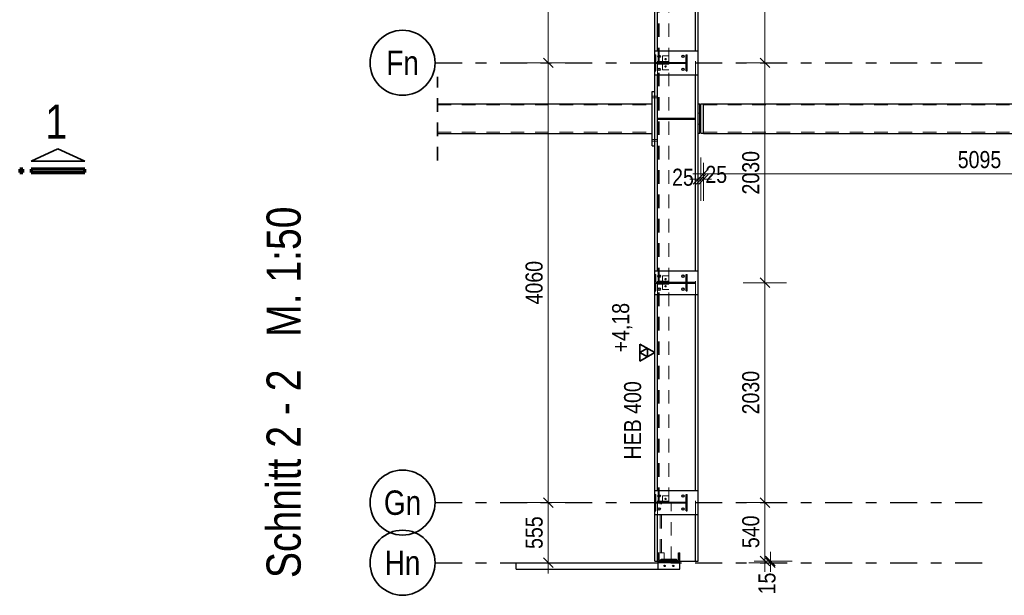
# Model space of a CAD drawing. Header units: millimetres. Extents: x -74 to 79, y 0 to 54.
# Tile 136 of 164: x 16.83 to 25.92, y 18.16 to 23.47. Entities that reach past the tile are written whole.
import ezdxf
from ezdxf.enums import TextEntityAlignment as Align

# ---------------------------------------------------------------- set-up
doc = ezdxf.new("R2010")
doc.units = ezdxf.units.MM
doc.linetypes.add('DASHDOT', pattern=[1, 0.5, -0.25, 0, -0.25])
doc.linetypes.add('HIDDEN', pattern=[0.375, 0.25, -0.125])
for name, color, linetype, lineweight in [('01_Neubau Beschriftung', 7, 'Continuous', 20), ('01_Neubau Türen-Fassade', 7, 'Continuous', 20), ('01_Neubau_Linen', 7, 'Continuous', 20), ('11_Koordinaten zur Einordnung - nicht mit drucken', 7, 'Continuous', 20), ('Achsen', 7, 'Continuous', 20)]:
    doc.layers.add(name, color=color, linetype=linetype, lineweight=lineweight)
doc.styles.add('Arial Narrow', font='ARIALN.TTF')
doc.dimstyles.new('Arch_Strakon_dimstyle', dxfattribs={"dimtxt": 15.75, "dimasz": 1, "dimexe": 1.25, "dimexo": 0.0625, "dimgap": 1, "dimtad": 0, "dimdec": 3, "dimzin": 12, "dimdsep": 46, "dimtxsty": 'Arial Narrow', "dimblk": 'Arrowhead_Tick', "dimsah": 1, "dimcen": 0, "dimse1": 1, "dimse2": 1, "dimclrd": 6, "dimclrt": 2, "dimazin": 0, "dimtfac": 1, "dimtdec": 4, "dimtmove": 0, "dimatfit": 3, "dimldrblk": 'NONE', "dimfxl": 1, "dimtvp": 1, "dimtolj": 1, "dimtzin": 0, "dimlwd": 13, "dimarcsym": 2})

# ---------------------------------------------------------------- blocks, each defined once
blk = doc.blocks.new('Arrowhead_Tick')
at = {"color": 0, "linetype": 'Continuous', "lineweight": -2}
for p, q in [((0, 20), (0, -10)), ((-1, 0), (0, 0)), ((10, 0), (0, 0))]:
    blk.add_line(p, q, dxfattribs=at)
at = {"color": 2, "linetype": 'Continuous', "lineweight": 35}
blk.add_line((4.42, 4.42), (-4.42, -4.42), dxfattribs=at)
blk = doc.blocks.new('*D68')
at = {"layer": '01_Neubau_Linen', "color": 6, "linetype": 'Continuous', "lineweight": 13}
blk.add_line((21.7121, 18.4698), (21.7121, 19.0048), dxfattribs=at)
at = {"layer": 'Defpoints', "color": 0}
for p in [(21.7121, 19.0148), (25.7707, 19.0148), (25.7707, 18.4598)]:
    blk.add_point(p, dxfattribs=at)
at = {"layer": '01_Neubau_Linen', "color": 6, "lineweight": 13, "xscale": 0.01, "yscale": 0.01, "zscale": 0.01}
for p, rotation in [((21.7121, 19.0148), 90), ((21.7121, 18.4598), 270)]:
    blk.add_blockref('Arrowhead_Tick', p, dxfattribs=dict(at, rotation=rotation))
at = {"layer": '01_Neubau_Linen', "color": 2, "lineweight": -2, "insert": (21.582, 18.7373), "char_height": 0.1575, "attachment_point": 5, "rotation": 90, "style": 'Arial Narrow'}
blk.add_mtext('\\A1;555', dxfattribs=at)
blk = doc.blocks.new('_None')
blk = doc.blocks.new('*D69')
at = {"layer": '01_Neubau_Linen', "color": 6, "linetype": 'Continuous', "lineweight": 13}
blk.add_line((21.7121, 19.0248), (21.7121, 23.0648), dxfattribs=at)
at = {"layer": 'Defpoints', "color": 0}
for p in [(20.6666, 23.0748), (21.7121, 23.0748), (25.7707, 19.0148)]:
    blk.add_point(p, dxfattribs=at)
at = {"layer": '01_Neubau_Linen', "color": 6, "lineweight": 13, "xscale": 0.01, "yscale": 0.01, "zscale": 0.01}
for p, rotation in [((21.7121, 23.0748), 90), ((21.7121, 19.0148), 270)]:
    blk.add_blockref('Arrowhead_Tick', p, dxfattribs=dict(at, rotation=rotation))
at = {"layer": '01_Neubau_Linen', "color": 2, "lineweight": -2, "insert": (21.5817, 21.0448), "char_height": 0.1575, "attachment_point": 5, "rotation": 90, "style": 'Arial Narrow'}
blk.add_mtext('\\A1;4060', dxfattribs=at)
blk = doc.blocks.new('*D70')
at = {"layer": '01_Neubau_Linen', "color": 6, "linetype": 'Continuous', "lineweight": 13}
blk.add_line((21.7121, 23.0848), (21.7121, 27.1248), dxfattribs=at)
at = {"layer": 'Defpoints', "color": 0}
for p in [(20.6666, 27.1348), (21.7121, 27.1348), (20.6666, 23.0748)]:
    blk.add_point(p, dxfattribs=at)
at = {"layer": '01_Neubau_Linen', "color": 6, "lineweight": 13, "xscale": 0.01, "yscale": 0.01, "zscale": 0.01}
for p, rotation in [((21.7121, 27.1348), 90), ((21.7121, 23.0748), 270)]:
    blk.add_blockref('Arrowhead_Tick', p, dxfattribs=dict(at, rotation=rotation))
at = {"layer": '01_Neubau_Linen', "color": 2, "lineweight": -2, "insert": (21.5817, 25.1048), "char_height": 0.1575, "attachment_point": 5, "rotation": 90, "style": 'Arial Narrow'}
blk.add_mtext('\\A1;4060', dxfattribs=at)
blk = doc.blocks.new('*D80')
at = {"layer": '01_Neubau_Linen', "color": 6, "linetype": 'Continuous', "lineweight": 13}
for p, q in [((23.7621, 18.4848), (23.7621, 18.4948)), ((23.7621, 18.4598), (23.7621, 18.4748)), ((23.7621, 18.4498), (23.7621, 18.4398))]:
    blk.add_line(p, q, dxfattribs=at)
at = {"layer": 'Defpoints', "color": 0}
for p in [(22.9247, 18.4748), (23.7621, 18.4748), (25.7707, 18.4598)]:
    blk.add_point(p, dxfattribs=at)
at = {"layer": '01_Neubau_Linen', "color": 6, "lineweight": 13, "xscale": 0.01, "yscale": 0.01, "zscale": 0.01}
for p, rotation in [((23.7621, 18.4598), 90), ((23.7621, 18.4748), 270)]:
    blk.add_blockref('Arrowhead_Tick', p, dxfattribs=dict(at, rotation=rotation))
at = {"layer": '01_Neubau_Linen', "color": 2, "lineweight": -2, "insert": (23.7314, 18.268), "char_height": 0.1575, "attachment_point": 5, "rotation": 90, "style": 'Arial Narrow'}
blk.add_mtext('\\A1;15', dxfattribs=at)
blk = doc.blocks.new('*D81')
at = {"layer": '01_Neubau_Linen', "color": 6, "linetype": 'Continuous', "lineweight": 13}
blk.add_line((23.7121, 21.0548), (23.7121, 23.0648), dxfattribs=at)
at = {"layer": 'Defpoints', "color": 0}
for p in [(22.9947, 23.0748), (23.7121, 23.0748), (22.9947, 21.0448)]:
    blk.add_point(p, dxfattribs=at)
at = {"layer": '01_Neubau_Linen', "color": 6, "lineweight": 13, "xscale": 0.01, "yscale": 0.01, "zscale": 0.01}
for p, rotation in [((23.7121, 23.0748), 90), ((23.7121, 21.0448), 270)]:
    blk.add_blockref('Arrowhead_Tick', p, dxfattribs=dict(at, rotation=rotation))
at = {"layer": '01_Neubau_Linen', "color": 2, "lineweight": -2, "insert": (23.5817, 22.0598), "char_height": 0.1575, "attachment_point": 5, "rotation": 90, "style": 'Arial Narrow'}
blk.add_mtext('\\A1;2030', dxfattribs=at)
blk = doc.blocks.new('*D82')
at = {"layer": '01_Neubau_Linen', "color": 6, "linetype": 'Continuous', "lineweight": 13}
blk.add_line((23.7121, 23.0848), (23.7121, 25.0948), dxfattribs=at)
at = {"layer": 'Defpoints', "color": 0}
for p in [(22.9947, 25.1048), (23.7121, 25.1048), (22.9947, 23.0748)]:
    blk.add_point(p, dxfattribs=at)
at = {"layer": '01_Neubau_Linen', "color": 6, "lineweight": 13, "xscale": 0.01, "yscale": 0.01, "zscale": 0.01}
for p, rotation in [((23.7121, 25.1048), 90), ((23.7121, 23.0748), 270)]:
    blk.add_blockref('Arrowhead_Tick', p, dxfattribs=dict(at, rotation=rotation))
at = {"layer": '01_Neubau_Linen', "color": 2, "lineweight": -2, "insert": (23.5817, 24.0898), "char_height": 0.1575, "attachment_point": 5, "rotation": 90, "style": 'Arial Narrow'}
blk.add_mtext('\\A1;2030', dxfattribs=at)
blk = doc.blocks.new('*D107')
at = {"color": 6, "linetype": 'Continuous', "lineweight": 13}
for p, q in [((23.0847, 22), (23.0747, 22)), ((23.0947, 22), (23.1197, 22)), ((23.1297, 22), (23.1397, 22))]:
    blk.add_line(p, q, dxfattribs=at)
at = {"layer": 'Defpoints', "color": 0}
for p in [(23.0947, 22.4239), (23.1197, 22.4244), (23.1197, 22)]:
    blk.add_point(p, dxfattribs=at)
at = {"color": 6, "lineweight": 13, "xscale": 0.01, "yscale": 0.01, "zscale": 0.01}
blk.add_blockref('Arrowhead_Tick', (23.0947, 22), dxfattribs=at)
at = {"color": 6, "lineweight": 13, "xscale": 0.01, "yscale": 0.01, "zscale": 0.01, "rotation": 180}
blk.add_blockref('Arrowhead_Tick', (23.1197, 22), dxfattribs=at)
at = {"color": 2, "lineweight": 35, "insert": (23.2622, 22.0436), "char_height": 0.1575, "attachment_point": 5, "style": 'Arial Narrow'}
blk.add_mtext('\\A1;25', dxfattribs=at)
blk = doc.blocks.new('*D108')
at = {"color": 6, "linetype": 'Continuous', "lineweight": 13}
for p, q in [((23.1097, 22), (23.0997, 22)), ((23.1197, 22), (23.1447, 22)), ((23.1547, 22), (23.1647, 22))]:
    blk.add_line(p, q, dxfattribs=at)
at = {"layer": 'Defpoints', "color": 0}
for p in [(23.1197, 22.4244), (23.1447, 22.4233), (23.1447, 22)]:
    blk.add_point(p, dxfattribs=at)
at = {"color": 6, "lineweight": 13, "xscale": 0.01, "yscale": 0.01, "zscale": 0.01}
blk.add_blockref('Arrowhead_Tick', (23.1197, 22), dxfattribs=at)
at = {"color": 6, "lineweight": 13, "xscale": 0.01, "yscale": 0.01, "zscale": 0.01, "rotation": 180}
blk.add_blockref('Arrowhead_Tick', (23.1447, 22), dxfattribs=at)
at = {"color": 2, "lineweight": 35, "insert": (22.9551, 22.0175), "char_height": 0.1575, "attachment_point": 5, "style": 'Arial Narrow'}
blk.add_mtext('\\A1;25', dxfattribs=at)
blk = doc.blocks.new('*D109')
at = {"color": 6, "linetype": 'Continuous', "lineweight": 13}
blk.add_line((23.1547, 22.05), (28.2297, 22.05), dxfattribs=at)
at = {"layer": 'Defpoints', "color": 0}
for p in [(23.1447, 22.4233), (28.2397, 22.3598), (28.2397, 22.05)]:
    blk.add_point(p, dxfattribs=at)
at = {"color": 6, "lineweight": 13, "xscale": 0.01, "yscale": 0.01, "zscale": 0.01}
blk.add_blockref('Arrowhead_Tick', (28.2397, 22.05), dxfattribs=at)
at = {"color": 6, "lineweight": 13, "xscale": 0.01, "yscale": 0.01, "zscale": 0.01, "rotation": 180}
blk.add_blockref('Arrowhead_Tick', (23.1447, 22.05), dxfattribs=at)
at = {"color": 2, "lineweight": 35, "insert": (25.6922, 22.1804), "char_height": 0.1575, "attachment_point": 5, "style": 'Arial Narrow'}
blk.add_mtext('\\A1;5095', dxfattribs=at)
blk = doc.blocks.new('*D155')
at = {"color": 6, "linetype": 'Continuous', "lineweight": 13}
blk.add_line((23.7121, 18.4848), (23.7121, 19.0048), dxfattribs=at)
at = {"layer": 'Defpoints', "color": 0}
for p in [(23.7121, 19.0148), (25.7707, 19.0148), (23.0947, 18.4748)]:
    blk.add_point(p, dxfattribs=at)
at = {"color": 6, "lineweight": 13, "xscale": 0.01, "yscale": 0.01, "zscale": 0.01}
for p, rotation in [((23.7121, 19.0148), 90), ((23.7121, 18.4748), 270)]:
    blk.add_blockref('Arrowhead_Tick', p, dxfattribs=dict(at, rotation=rotation))
at = {"color": 2, "lineweight": 35, "insert": (23.5817, 18.7448), "char_height": 0.1575, "attachment_point": 5, "rotation": 90, "style": 'Arial Narrow'}
blk.add_mtext('\\A1;540', dxfattribs=at)
blk = doc.blocks.new('*D156')
at = {"color": 6, "linetype": 'Continuous', "lineweight": 13}
blk.add_line((23.7121, 19.0248), (23.7121, 21.0348), dxfattribs=at)
at = {"layer": 'Defpoints', "color": 0}
for p in [(22.9947, 21.0448), (23.7121, 21.0448), (25.7707, 19.0148)]:
    blk.add_point(p, dxfattribs=at)
at = {"color": 6, "lineweight": 13, "xscale": 0.01, "yscale": 0.01, "zscale": 0.01}
for p, rotation in [((23.7121, 21.0448), 90), ((23.7121, 19.0148), 270)]:
    blk.add_blockref('Arrowhead_Tick', p, dxfattribs=dict(at, rotation=rotation))
at = {"color": 2, "lineweight": 35, "insert": (23.5817, 20.0298), "char_height": 0.1575, "attachment_point": 5, "rotation": 90, "style": 'Arial Narrow'}
blk.add_mtext('\\A1;2030', dxfattribs=at)

msp = doc.modelspace()

# ---------------------------------------------------------------- hatches: boundary and pattern name
at = {"layer": '11_Koordinaten zur Einordnung - nicht mit drucken', "lineweight": 13, "true_color": 0x4682b4}
for points in [[(22.9840295, 22.9998117), (22.9947295, 22.9998117), (22.9947295, 23.1498117), (22.9840295, 23.1498117), (22.9840295, 23.0783617), (22.7054295, 23.0783617), (22.7054295, 23.1498117), (22.6947295, 23.1498117), (22.6947295, 22.9998117), (22.7054295, 22.9998117), (22.7054295, 23.0712617), (22.9840295, 23.0712617)], [(22.9840295, 20.9698117), (22.9947295, 20.9698117), (22.9947295, 21.1198117), (22.9840295, 21.1198117), (22.9840295, 21.0483617), (22.7054295, 21.0483617), (22.7054295, 21.1198117), (22.6947295, 21.1198117), (22.6947295, 20.9698117), (22.7054295, 20.9698117), (22.7054295, 21.0412617), (22.9840295, 21.0412617)], [(22.9840295, 18.9398117), (22.9947295, 18.9398117), (22.9947295, 19.0898117), (22.9840295, 19.0898117), (22.9840295, 19.0183617), (22.7054295, 19.0183617), (22.7054295, 19.0898117), (22.6947295, 19.0898117), (22.6947295, 18.9398117), (22.7054295, 18.9398117), (22.7054295, 19.0112617), (22.9840295, 19.0112617)], [(22.7247295, 18.4748117), (22.9247295, 18.4748117), (22.9247295, 18.5498117), (22.9132295, 18.5498117), (22.9132295, 18.4833117), (22.7362295, 18.4833117), (22.7362295, 18.5498117), (22.7247295, 18.5498117)]]:
    msp.add_hatch(color=145, dxfattribs=at).paths.add_polyline_path(points)

# ---------------------------------------------------------------- linework, layer by layer
at = {"color": 3, "linetype": 'Continuous', "lineweight": 25}
for p, q in [((22.6947295, 23.1848117), (22.6947295, 24.8398117)), ((22.7187295, 23.1848117), (22.7187295, 24.8398117)), ((23.0707295, 23.1848117), (23.0707295, 24.8398117)), ((23.0947295, 23.1848117), (23.0947295, 24.8398117)), ((22.6947295, 23.1498117), (22.6947295, 23.1848117)), ((22.6947295, 23.1848117), (23.0947295, 23.1848117)), ((23.0947295, 22.9648117), (23.0947295, 23.1848117)), ((22.6947295, 22.9648117), (22.6947295, 22.9998117)), ((22.6947295, 22.8098117), (22.6947295, 22.9648117)), ((22.6947295, 22.9648117), (23.0947295, 22.9648117)), ((22.7187295, 22.5648117), (22.7187295, 22.9648117)), ((23.0707295, 22.5648117), (23.0707295, 22.9648117)), ((23.0947295, 21.1548117), (23.0947295, 22.9648117)), ((22.6697295, 22.3098117), (22.6697295, 22.8098117)), ((22.6697295, 22.8098117), (22.6947295, 22.8098117)), ((22.6947295, 22.3098117), (22.6947295, 22.8098117)), ((20.6903584, 22.6963117), (22.6697295, 22.6963117)), ((23.0947295, 22.6957612), (23.1097295, 22.6957612)), ((23.1097295, 22.6954825), (23.1097295, 22.6957612)), ((23.1097295, 22.6899901), (23.1097295, 22.6954825)), ((23.1097295, 22.679495), (23.1097295, 22.6899901)), ((23.1097295, 22.6644006), (23.1097295, 22.679495)), ((23.1097295, 22.6452868), (23.1097295, 22.6644006)), ((23.1097295, 22.6228883), (23.1097295, 22.6452868)), ((23.1197295, 22.6949855), (23.1197295, 22.6952631)), ((23.1197295, 22.6952631), (23.1447295, 22.6952631)), ((23.1197295, 22.6895132), (23.1197295, 22.6949855)), ((23.1197295, 22.6790565), (23.1197295, 22.6895132)), ((23.1197295, 22.6640174), (23.1197295, 22.6790565)), ((23.1197295, 22.6449736), (23.1197295, 22.6640174)), ((23.1197295, 22.6226572), (23.1197295, 22.6449736)), ((23.1447295, 22.6950003), (23.1447295, 22.6963117)), ((23.1447295, 22.6963117), (28.2397307, 22.6963117)), ((23.1447295, 22.6949855), (23.1447295, 22.6950003)), ((23.1447295, 22.6947494), (23.1447295, 22.6949855)), ((23.1447295, 22.6936889), (23.1447295, 22.6947494)), ((23.1447295, 22.6898051), (23.1447295, 22.6936889)), ((23.1447295, 22.6895132), (23.1447295, 22.6898051)), ((23.1447295, 22.6890621), (23.1447295, 22.6895132)), ((23.1447295, 22.6859212), (23.1447295, 22.6890621)), ((23.1447295, 22.6796143), (23.1447295, 22.6859212)), ((23.1447295, 22.6790565), (23.1447295, 22.6796143)), ((23.1447295, 22.6784078), (23.1447295, 22.6790565)), ((23.1447295, 22.6733073), (23.1447295, 22.6784078)), ((23.1447295, 22.6648195), (23.1447295, 22.6733073)), ((23.1447295, 22.6640174), (23.1447295, 22.6648195)), ((23.1447295, 22.6631959), (23.1447295, 22.6640174)), ((23.1447295, 22.6563318), (23.1447295, 22.6631959)), ((23.1447295, 22.6459894), (23.1447295, 22.6563318)), ((23.1447295, 22.6449736), (23.1447295, 22.6459894)), ((23.1447295, 22.644011), (23.1447295, 22.6449736)), ((23.1447295, 22.635647), (23.1447295, 22.644011)), ((23.1447295, 22.6238475), (23.1447295, 22.635647)), ((22.7187295, 22.5548117), (22.7187295, 22.5648117)), ((22.7187295, 22.5648117), (23.0707295, 22.5648117)), ((22.7187295, 21.1548117), (22.7187295, 22.5548117)), ((22.7187295, 22.5548117), (23.0707295, 22.5548117)), ((23.0707295, 22.5548117), (23.0707295, 22.5648117)), ((23.0707295, 21.1548117), (23.0707295, 22.5548117)), ((23.1097295, 22.5980658), (23.1097295, 22.6228883)), ((23.1097295, 22.6098117), (23.1197295, 22.6098117)), ((23.1097295, 22.5717732), (23.1097295, 22.5980658)), ((23.1097295, 22.5450209), (23.1097295, 22.5717732)), ((23.1097295, 22.518837), (23.1097295, 22.5450209)), ((23.1197295, 22.5979256), (23.1197295, 22.6226572)), ((23.1197295, 22.5717294), (23.1197295, 22.5979256)), ((23.1197295, 22.5450751), (23.1197295, 22.5717294)), ((23.1197295, 22.5189872), (23.1197295, 22.5450751)), ((23.1447295, 22.6226572), (23.1447295, 22.6238475)), ((23.1447295, 22.6215904), (23.1447295, 22.6226572)), ((23.1447295, 22.612048), (23.1447295, 22.6215904)), ((23.1447295, 22.5992447), (23.1447295, 22.612048)), ((23.1447295, 22.5979256), (23.1447295, 22.5992447)), ((23.1447295, 22.5967956), (23.1447295, 22.5979256)), ((23.1447295, 22.5864415), (23.1447295, 22.5967956)), ((23.1447295, 22.5731266), (23.1447295, 22.5864415)), ((23.1447295, 22.5717294), (23.1447295, 22.5731266)), ((23.1447295, 22.5705796), (23.1447295, 22.5717294)), ((23.1447295, 22.5598117), (23.1447295, 22.5705796)), ((23.1447295, 22.5464968), (23.1447295, 22.5598117)), ((23.1447295, 22.5450751), (23.1447295, 22.5464968)), ((23.1447295, 22.5439498), (23.1447295, 22.5450751)), ((23.1447295, 22.5331819), (23.1447295, 22.5439498)), ((23.1097295, 22.4942278), (23.1097295, 22.518837)), ((23.1097295, 22.5098117), (23.1197295, 22.5098117)), ((23.1097295, 22.4721389), (23.1097295, 22.4942278)), ((23.1097295, 22.4534193), (23.1097295, 22.4721389)), ((23.1097295, 22.4387882), (23.1097295, 22.4534193)), ((23.1197295, 22.4944681), (23.1197295, 22.5189872)), ((23.1197295, 22.4724601), (23.1197295, 22.4944681)), ((23.1197295, 22.453809), (23.1197295, 22.4724601)), ((23.1197295, 22.4392316), (23.1197295, 22.453809)), ((23.1447295, 22.5203786), (23.1447295, 22.5331819)), ((23.1447295, 22.5189872), (23.1447295, 22.5203786)), ((23.1447295, 22.5179295), (23.1447295, 22.5189872)), ((23.1447295, 22.5075754), (23.1447295, 22.5179295)), ((23.1447295, 22.4957759), (23.1447295, 22.5075754)), ((23.1447295, 22.4944681), (23.1447295, 22.4957759)), ((23.1447295, 22.4935188), (23.1447295, 22.4944681)), ((23.1447295, 22.4839763), (23.1447295, 22.4935188)), ((23.1447295, 22.473634), (23.1447295, 22.4839763)), ((23.1447295, 22.4724601), (23.1447295, 22.473634)), ((23.1447295, 22.4716556), (23.1447295, 22.4724601)), ((23.1447295, 22.4632916), (23.1447295, 22.4716556)), ((23.1447295, 22.4548038), (23.1447295, 22.4632916)), ((23.1447295, 22.453809), (23.1447295, 22.4548038)), ((23.1447295, 22.4531802), (23.1447295, 22.453809)), ((23.1447295, 22.4463161), (23.1447295, 22.4531802)), ((20.6903584, 22.4233117), (22.6697295, 22.4233117)), ((23.0947295, 22.4238622), (23.1097295, 22.4238622)), ((23.1097295, 22.428808), (23.1097295, 22.4387882)), ((23.1097295, 22.4238622), (23.1097295, 22.428808)), ((23.1197295, 22.4292879), (23.1197295, 22.4392316)), ((23.1197295, 22.4243603), (23.1197295, 22.4292879)), ((23.1197295, 22.4243603), (23.1447295, 22.4243603)), ((23.1447295, 22.4400091), (23.1447295, 22.4463161)), ((23.1447295, 22.4392316), (23.1447295, 22.4400091)), ((23.1447295, 22.4388027), (23.1447295, 22.4392316)), ((23.1447295, 22.4337021), (23.1447295, 22.4388027)), ((23.1447295, 22.4298183), (23.1447295, 22.4337021)), ((23.1447295, 22.4292879), (23.1447295, 22.4298183)), ((23.1447295, 22.4290754), (23.1447295, 22.4292879)), ((23.1447295, 22.4259345), (23.1447295, 22.4290754)), ((23.1447295, 22.4246231), (23.1447295, 22.4259345)), ((23.1447295, 22.4243603), (23.1447295, 22.4246231)), ((23.1447295, 22.4233117), (23.1447295, 22.4243603)), ((23.1447295, 22.4233117), (28.2397307, 22.4233117)), ((22.6697295, 22.3098117), (22.6947295, 22.3098117)), ((22.6947295, 21.1548117), (22.6947295, 22.3098117)), ((22.6947295, 21.1198117), (22.6947295, 21.1548117)), ((22.6947295, 21.1548117), (23.0947295, 21.1548117)), ((23.0947295, 20.9348117), (23.0947295, 21.1548117)), ((22.6947295, 20.9348117), (22.6947295, 20.9698117)), ((22.6947295, 19.1248117), (22.6947295, 20.9348117)), ((22.6947295, 20.9348117), (23.0947295, 20.9348117)), ((22.7187295, 19.1248117), (22.7187295, 20.9348117)), ((23.0707295, 19.1248117), (23.0707295, 20.9348117)), ((23.0947295, 19.1248117), (23.0947295, 20.9348117)), ((22.6947295, 20.32125), (22.6947295, 20.85045)), ((22.6947295, 20.32125), (22.6947295, 20.85045)), ((22.6947295, 19.0898117), (22.6947295, 19.1248117)), ((22.6947295, 19.1248117), (23.0947295, 19.1248117)), ((23.0947295, 18.9048117), (23.0947295, 19.1248117)), ((22.6947295, 18.9048117), (22.6947295, 18.9398117)), ((22.6947295, 18.4748117), (22.6947295, 18.9048117)), ((22.6947295, 18.9048117), (23.0947295, 18.9048117)), ((22.7187295, 18.4748117), (22.7187295, 18.9048117)), ((23.0707295, 18.4748117), (23.0707295, 18.9048117)), ((23.0947295, 18.4748117), (23.0947295, 18.9048117)), ((21.4147295, 18.3998117), (21.4147295, 18.4598117)), ((21.4147295, 18.4598117), (22.7247295, 18.4598117)), ((22.6947295, 18.4748117), (22.7187295, 18.4748117)), ((22.7187295, 18.4748117), (22.7247295, 18.4748117)), ((22.7247295, 18.4648117), (22.7247295, 18.4748117)), ((22.7247295, 18.3998117), (22.7247295, 18.4648117)), ((22.7247295, 18.4648117), (22.9247295, 18.4648117)), ((22.7547295, 18.4833117), (22.7547295, 18.4933117)), ((22.7547295, 18.4933117), (22.8947295, 18.4933117)), ((22.8947295, 18.4833117), (22.8947295, 18.4933117)), ((22.9247295, 18.4648117), (22.9247295, 18.4748117)), ((22.9247295, 18.4748117), (23.0707295, 18.4748117)), ((22.9247295, 18.3998117), (22.9247295, 18.4648117)), ((23.0707295, 18.4748117), (23.0947295, 18.4748117)), ((21.4147295, 18.3998117), (22.7247295, 18.3998117)), ((22.7247295, 18.3998117), (22.9247295, 18.3998117))]:
    msp.add_line(p, q, dxfattribs=at)
at = {"color": 3, "linetype": 'DASHDOT', "lineweight": 25, "ltscale": 0.5}
for p, q in [((20.666577, 23.0748117), (25.7706558, 23.0748117)), ((20.666577, 19.0148117), (25.7706558, 19.0148117)), ((20.666577, 18.4598117), (25.7706558, 18.4598117))]:
    msp.add_line(p, q, dxfattribs=at)
at = {"color": 2, "linetype": 'HIDDEN', "lineweight": 35, "ltscale": 0.5}
msp.add_line((20.6903584, 22.1733117), (20.6903584, 22.9463117), dxfattribs=at)
at = {"color": 2, "linetype": 'Continuous', "lineweight": 35}
for p, q in [((22.6947295, 20.4), (22.5583345, 20.47875)), ((22.5583345, 20.47875), (22.5583345, 20.32125)), ((22.6947295, 20.4), (22.5583345, 20.47875)), ((22.5583345, 20.47875), (22.5583345, 20.32125)), ((22.626532, 20.439375), (22.5583345, 20.4)), ((22.626532, 20.439375), (22.5583345, 20.4)), ((22.5583345, 20.32125), (22.6947295, 20.4)), ((22.5583345, 20.4), (22.626532, 20.360625)), ((22.5583345, 20.32125), (22.6947295, 20.4)), ((22.5583345, 20.4), (22.626532, 20.360625)), ((22.626532, 20.360625), (22.626532, 20.439375)), ((22.626532, 20.360625), (22.626532, 20.439375))]:
    msp.add_line(p, q, dxfattribs=at)
at = {"color": 3, "linetype": 'Continuous', "lineweight": 25}
for centre, radius in [((22.7347295, 23.1348117), 0.0115), ((22.9547295, 23.1348117), 0.0115), ((22.7347295, 23.0148117), 0.0115), ((22.9547295, 23.0148117), 0.0115), ((22.7347295, 21.1048117), 0.0115), ((22.9547295, 21.1048117), 0.0115), ((22.7347295, 20.9848117), 0.0115), ((22.9547295, 20.9848117), 0.0115), ((22.7347295, 19.0748117), 0.0115), ((22.9547295, 19.0748117), 0.0115), ((22.7347295, 18.9548117), 0.0115), ((22.9547295, 18.9548117), 0.0115), ((22.7847295, 18.4298117), 0.00652), ((22.8647295, 18.4298117), 0.00652)]:
    msp.add_circle(centre, radius, dxfattribs=at)
at = {"color": 9, "linetype": 'Continuous', "lineweight": 0}
for centre in [(22.7891885, 23.1106632), (22.7891888, 23.1106633), (22.792428, 23.1028206), (22.7970312, 23.1139026), (22.8002706, 23.10606), (22.7891885, 23.0389602), (22.7891888, 23.0389601), (22.792428, 23.0468027), (22.7970312, 23.0357207), (22.8002705, 23.0435634), (22.8002708, 23.0435633), (22.7970312, 21.0839026), (22.7891885, 21.0089602), (22.7891886, 21.0806632), (22.7891888, 21.0089601), (22.792428, 21.0728206), (22.792428, 21.0168027), (22.7970311, 21.0057208), (22.7970314, 21.0057207), (22.8002706, 21.07606), (22.8002706, 21.0135633), (22.7891885, 19.0506632), (22.7891888, 19.0506633), (22.792428, 19.0428206), (22.7970312, 19.0539026), (22.8002706, 19.04606)]:
    msp.add_circle(centre, 0.00111, dxfattribs=at)
at = {"layer": '01_Neubau Beschriftung', "color": 3, "linetype": 'Continuous', "lineweight": 25}
for p, q in [((22.6947295, 22.9998117), (22.6947295, 23.1498117)), ((22.6947295, 23.1498117), (22.7054295, 23.1498117)), ((22.7054295, 23.0783617), (22.7054295, 23.1498117)), ((22.9840295, 23.0783617), (22.9840295, 23.1498117)), ((22.9840295, 23.1498117), (22.9947295, 23.1498117)), ((22.9947295, 22.9998117), (22.9947295, 23.1498117)), ((22.6947295, 22.9998117), (22.7054295, 22.9998117)), ((22.7054295, 23.0783617), (22.9840295, 23.0783617)), ((22.7054295, 22.9998117), (22.7054295, 23.0712617)), ((22.7054295, 23.0712617), (22.9840295, 23.0712617)), ((22.9840295, 22.9998117), (22.9840295, 23.0712617)), ((22.9840295, 22.9998117), (22.9947295, 22.9998117)), ((22.6947295, 20.9698117), (22.6947295, 21.1198117)), ((22.6947295, 21.1198117), (22.7054295, 21.1198117)), ((22.7054295, 21.0483617), (22.7054295, 21.1198117)), ((22.9840295, 21.0483617), (22.9840295, 21.1198117)), ((22.9840295, 21.1198117), (22.9947295, 21.1198117)), ((22.9947295, 20.9698117), (22.9947295, 21.1198117)), ((22.7054295, 21.0483617), (22.9840295, 21.0483617)), ((22.7054295, 20.9698117), (22.7054295, 21.0412617)), ((22.7054295, 21.0412617), (22.9840295, 21.0412617)), ((22.9840295, 20.9698117), (22.9840295, 21.0412617)), ((22.6947295, 20.9698117), (22.7054295, 20.9698117)), ((22.9840295, 20.9698117), (22.9947295, 20.9698117)), ((22.6947295, 18.9398117), (22.6947295, 19.0898117)), ((22.6947295, 19.0898117), (22.7054295, 19.0898117)), ((22.7054295, 19.0183617), (22.7054295, 19.0898117)), ((22.9840295, 19.0183617), (22.9840295, 19.0898117)), ((22.9840295, 19.0898117), (22.9947295, 19.0898117)), ((22.9947295, 18.9398117), (22.9947295, 19.0898117)), ((22.7054295, 19.0183617), (22.9840295, 19.0183617)), ((22.7054295, 18.9398117), (22.7054295, 19.0112617)), ((22.7054295, 19.0112617), (22.9840295, 19.0112617)), ((22.9840295, 18.9398117), (22.9840295, 19.0112617)), ((22.6947295, 18.9398117), (22.7054295, 18.9398117)), ((22.9840295, 18.9398117), (22.9947295, 18.9398117)), ((22.7247295, 18.4748117), (22.7247295, 18.5498117)), ((22.7247295, 18.5498117), (22.7362295, 18.5498117)), ((22.7362295, 18.4833117), (22.7362295, 18.5498117)), ((22.9132295, 18.4833117), (22.9132295, 18.5498117)), ((22.9132295, 18.5498117), (22.9247295, 18.5498117)), ((22.9247295, 18.4748117), (22.9247295, 18.5498117)), ((22.7247295, 18.4748117), (22.9247295, 18.4748117)), ((22.7362295, 18.4833117), (22.9132295, 18.4833117))]:
    msp.add_line(p, q, dxfattribs=at)
at = {"layer": '01_Neubau Türen-Fassade', "color": 6, "linetype": 'HIDDEN', "lineweight": 13, "ltscale": 0.5}
for p, q in [((22.7247295, 23.0883617), (22.7247295, 25.0912617)), ((22.7357295, 23.0883617), (22.7357295, 25.0912617)), ((22.8247295, 23.0883617), (22.8247295, 25.0912617)), ((22.7187295, 22.9648117), (22.7187295, 23.1848117)), ((23.0707295, 22.9648117), (23.0707295, 23.1848117)), ((22.7247295, 23.0883617), (22.7357295, 23.0883617)), ((22.7357295, 23.0883617), (22.8247295, 23.0883617)), ((22.7647295, 23.0783617), (22.7647295, 23.1383617)), ((22.7647295, 23.1383617), (22.8247295, 23.1383617)), ((22.8247295, 23.0783617), (22.8247295, 23.0883617)), ((22.7247295, 21.0583617), (22.7247295, 23.0612617)), ((22.7247295, 23.0612617), (22.7357295, 23.0612617)), ((22.7357295, 21.0583617), (22.7357295, 23.0612617)), ((22.7357295, 23.0612617), (22.8247295, 23.0612617)), ((22.7647295, 23.0112617), (22.7647295, 23.0712617)), ((22.7647295, 23.0112617), (22.8247295, 23.0112617)), ((22.8247295, 23.0612617), (22.8247295, 23.0712617)), ((22.8247295, 21.0583617), (22.8247295, 23.0612617)), ((22.6697295, 22.7681916), (22.6947295, 22.7681916)), ((22.6697295, 22.7514318), (22.6947295, 22.7514318)), ((22.6947295, 22.7681916), (22.7187295, 22.7681916)), ((22.6947295, 22.7514318), (22.7187295, 22.7514318)), ((20.6903584, 22.6863117), (22.6697295, 22.6863117)), ((23.1447295, 22.6863117), (28.2397307, 22.6863117)), ((22.7487295, 22.5548117), (22.7487295, 22.5648117)), ((23.0407295, 22.5548117), (23.0407295, 22.5648117)), ((23.0947295, 22.6108117), (23.1097295, 22.6108117)), ((23.0947295, 22.6098117), (23.1097295, 22.6098117)), ((23.0947295, 22.5098117), (23.1097295, 22.5098117)), ((23.0947295, 22.5088117), (23.1097295, 22.5088117)), ((20.6903584, 22.4333117), (22.6697295, 22.4333117)), ((22.6697295, 22.3681916), (22.6947295, 22.3681916)), ((22.6947295, 22.3681916), (22.7187295, 22.3681916)), ((23.1447295, 22.4333117), (28.2397307, 22.4333117)), ((22.6697295, 22.3514318), (22.6947295, 22.3514318)), ((22.6947295, 22.3514318), (22.7187295, 22.3514318)), ((22.7187295, 20.9348117), (22.7187295, 21.1548117)), ((22.7647295, 21.0483617), (22.7647295, 21.1083617)), ((22.7647295, 21.1083617), (22.8247295, 21.1083617)), ((23.0707295, 20.9348117), (23.0707295, 21.1548117)), ((22.7247295, 21.0583617), (22.7357295, 21.0583617)), ((22.7247295, 19.0283617), (22.7247295, 21.0312617)), ((22.7247295, 21.0312617), (22.7357295, 21.0312617)), ((22.7357295, 21.0583617), (22.8247295, 21.0583617)), ((22.7357295, 19.0283617), (22.7357295, 21.0312617)), ((22.7357295, 21.0312617), (22.8247295, 21.0312617)), ((22.7647295, 20.9812617), (22.7647295, 21.0412617)), ((22.8247295, 21.0483617), (22.8247295, 21.0583617)), ((22.8247295, 21.0312617), (22.8247295, 21.0412617)), ((22.8247295, 19.0283617), (22.8247295, 21.0312617)), ((22.7647295, 20.9812617), (22.8247295, 20.9812617)), ((22.7187295, 18.9048117), (22.7187295, 19.1248117)), ((23.0707295, 18.9048117), (23.0707295, 19.1248117)), ((22.7247295, 19.0283617), (22.7357295, 19.0283617)), ((22.7357295, 19.0283617), (22.8247295, 19.0283617)), ((22.7454283, 18.5509866), (22.7454283, 19.0116251)), ((22.7454283, 19.0116251), (22.7564283, 19.0116251)), ((22.7564283, 18.5509866), (22.7564283, 19.0116251)), ((22.7564283, 19.0116251), (22.8454283, 19.0116251)), ((22.7647295, 19.0183617), (22.7647295, 19.0783617)), ((22.7647295, 19.0783617), (22.8247295, 19.0783617)), ((22.8247295, 19.0183617), (22.8247295, 19.0283617)), ((22.8454283, 18.4844866), (22.8454283, 19.0116251)), ((22.7454283, 18.5509866), (22.7564283, 18.5509866)), ((22.7564283, 18.5509866), (22.7804283, 18.5509866)), ((22.7804283, 18.4844866), (22.7804283, 18.5509866)), ((22.7247295, 18.4598117), (22.9247295, 18.4598117)), ((22.7582295, 18.4748117), (22.7582295, 18.4833117)), ((22.7582295, 18.4648117), (22.7582295, 18.4748117)), ((22.7712295, 18.4748117), (22.7712295, 18.4833117)), ((22.7712295, 18.4648117), (22.7712295, 18.4748117)), ((22.7782295, 18.4833117), (22.7782295, 18.4933117)), ((22.7782295, 18.4748117), (22.7782295, 18.4833117)), ((22.7804283, 18.4844866), (22.8454283, 18.4844866)), ((22.7912295, 18.4833117), (22.7912295, 18.4933117)), ((22.7912295, 18.4748117), (22.7912295, 18.4833117)), ((22.8582295, 18.4833117), (22.8582295, 18.4933117)), ((22.8582295, 18.4748117), (22.8582295, 18.4833117)), ((22.8712295, 18.4833117), (22.8712295, 18.4933117)), ((22.8712295, 18.4748117), (22.8712295, 18.4833117)), ((22.8832295, 18.4748117), (22.8832295, 18.4833117)), ((22.8832295, 18.4648117), (22.8832295, 18.4748117)), ((22.8962295, 18.4748117), (22.8962295, 18.4833117)), ((22.8962295, 18.4648117), (22.8962295, 18.4748117))]:
    msp.add_line(p, q, dxfattribs=at)
at = {"layer": '01_Neubau Türen-Fassade', "color": 3, "linetype": 'HIDDEN', "lineweight": 25, "ltscale": 0.5}
for p, q in [((22.7187295, 21.0498117), (23.0707295, 21.0498117)), ((22.7187295, 21.0398117), (23.0707295, 21.0398117)), ((22.7487295, 21.0398117), (22.7487295, 21.0498117))]:
    msp.add_line(p, q, dxfattribs=at)
at = {"layer": '01_Neubau Türen-Fassade', "color": 6, "linetype": 'HIDDEN', "lineweight": 13, "ltscale": 0.5}
for centre, radius in [((22.7347295, 23.1348117), 0.0085), ((22.7947295, 23.1083616), 0.006), ((22.9547295, 23.1348117), 0.0085), ((22.7347295, 23.0148117), 0.0085), ((22.7947295, 23.0412618), 0.006), ((22.9547295, 23.0148117), 0.0085), ((22.7347295, 21.1048117), 0.0085), ((22.9547295, 21.1048117), 0.0085), ((22.7947295, 21.0783616), 0.006), ((22.7947295, 21.0112618), 0.006), ((22.7347295, 20.9848117), 0.0085), ((22.9547295, 20.9848117), 0.0085), ((22.7347295, 19.0748117), 0.0085), ((22.7947295, 19.0483616), 0.006), ((22.9547295, 19.0748117), 0.0085), ((22.7347295, 18.9548117), 0.0085), ((22.9547295, 18.9548117), 0.0085)]:
    msp.add_circle(centre, radius, dxfattribs=at)
at = {"layer": '01_Neubau_Linen', "color": 9, "linetype": 'Continuous', "lineweight": 0}
for centre in [(22.9947295, 23.0748117), (22.9947295, 21.0448117)]:
    msp.add_circle(centre, 0.00111, dxfattribs=at)
at = {"layer": 'Achsen', "color": 2, "linetype": 'Continuous', "lineweight": 35}
for p, q in [((16.9378763, 22.1677374), (17.1853796, 22.2802366)), ((17.1853796, 22.2802366), (17.4328715, 22.1677374)), ((17.4328715, 22.1677374), (16.9378763, 22.1677374))]:
    msp.add_line(p, q, dxfattribs=at)
at = {"layer": 'Achsen', "color": 1, "linetype": 'Continuous', "lineweight": 70}
for p, q in [((16.8628775, 22.0927366), (16.8328711, 22.0927366)), ((16.8328711, 22.0927366), (16.8328711, 22.0627321)), ((16.8628775, 22.0627321), (16.8628775, 22.0927366)), ((17.4328715, 22.0927366), (16.9378763, 22.0927366)), ((16.9378763, 22.0927366), (16.9378763, 22.0627321)), ((17.4328715, 22.0627321), (17.4328715, 22.0927366)), ((16.8328711, 22.0627321), (16.8628775, 22.0627321)), ((16.9378763, 22.0627321), (17.4328715, 22.0627321))]:
    msp.add_line(p, q, dxfattribs=at)
at = {"layer": 'Achsen', "color": 2, "linetype": 'Continuous', "lineweight": 35}
for centre in [(20.366577, 23.0748035), (20.366577, 19.0148035), (20.366577, 18.4598035)]:
    msp.add_circle(centre, 0.3, dxfattribs=at)

# ---------------------------------------------------------------- texts
at = {"color": 2, "lineweight": 35, "insert": (22.3009795, 20.351175), "char_height": 0.1575, "attachment_point": 1, "rotation": 90, "line_spacing_factor": 0.9, "style": 'Arial Narrow'}
msp.add_mtext(' +4,18', dxfattribs=at)
msp.add_mtext(' +4,18', dxfattribs=at)
at = {"layer": '01_Neubau_Linen', "color": 2, "lineweight": 35, "style": 'Arial Narrow'}
msp.add_text('HEB 400', height=0.1575, rotation=90, dxfattribs=at).set_placement((22.5687228, 19.4128732))
at = {"layer": 'Achsen', "color": 4, "lineweight": 50, "style": 'Arial Narrow'}
for s, p in [('Fn', (20.366577, 23.073976)), ('Gn', (20.366577, 19.013976)), ('Hn', (20.366577, 18.458976))]:
    msp.add_text(s, height=0.225, dxfattribs=at).set_placement(p, align=Align.MIDDLE_CENTER)
at = {"layer": 'Achsen', "color": 1, "lineweight": 70, "style": 'Arial Narrow'}
msp.add_text('Schnitt 2 - 2   M. 1:50', height=0.315, rotation=90, dxfattribs=at).set_placement((19.4265595, 18.3177007))
at = {"layer": 'Achsen', "color": 1, "lineweight": 70, "insert": (17.069951, 22.3746263), "char_height": 0.315, "attachment_point": 7, "line_spacing_factor": 0.9, "style": 'Arial Narrow', "bg_fill": 3, "box_fill_scale": 1.2, "bg_fill_color": 256, "bg_fill_true_color": 13158600, "bg_fill_transparency": 0}
msp.add_mtext('1', dxfattribs=at)

# ---------------------------------------------------------------- dimensions: what is measured, and where the dimension line sits
at = {"lineweight": 35}
for base, p1, p2, text, override, picture, middle in [((23.1447295, 22), (23.1197295, 22.4243603), (23.1447295, 22.4233117), '25', {"dimscale": 0.01, "dimtxt": 15.75, "dimasz": 1, "dimgap": 5, "dimtad": 0, "dimjust": 0, "dimtih": 0, "dimtoh": 0, "dimdec": 6, "dimdsep": 46, "dimtxsty": 'Arial Narrow', "dimclrd": 6, "dimclrt": 2, "dimtix": 0, "dimtofl": 255, "dimtmove": 2, "dimatfit": 2, "dimfxl": 0, "dimfxlon": 0, "dimtvp": 31.746032, "dimlwd": 13}, '*D108', (22.9551052, 22.0175356)), ((23.1197295, 22), (23.0947295, 22.4238622), (23.1197295, 22.4243603), '25', {"dimscale": 0.01, "dimtxt": 15.75, "dimasz": 1, "dimgap": 5, "dimtad": 0, "dimjust": 0, "dimtih": 0, "dimtoh": 0, "dimdec": 6, "dimdsep": 46, "dimtxsty": 'Arial Narrow', "dimclrd": 6, "dimclrt": 2, "dimtix": 0, "dimtofl": 255, "dimtmove": 2, "dimatfit": 2, "dimfxl": 0, "dimfxlon": 0, "dimtvp": 31.746032, "dimlwd": 13}, '*D107', (23.2622147, 22.0435609)), ((28.2397307, 22.05), (23.1447295, 22.4233117), (28.2397307, 22.3598117), '5095', {"dimscale": 0.01, "dimtxt": 15.75, "dimasz": 1, "dimgap": 5, "dimtad": 1, "dimjust": 0, "dimtih": 0, "dimtoh": 0, "dimdec": 6, "dimdsep": 46, "dimtxsty": 'Arial Narrow', "dimclrd": 6, "dimclrt": 2, "dimtix": 1, "dimtofl": 255, "dimtmove": 0, "dimatfit": 2, "dimfxl": 0, "dimfxlon": 0, "dimtvp": 31.746032, "dimlwd": 13}, '*D109', (25.6922301, 22.05))]:
    dim = msp.add_linear_dim(base=base, p1=p1, p2=p2, text=text, dimstyle='Arch_Strakon_dimstyle', override=override, dxfattribs=at)
    dim.commit()
    dim.dimension.update_dxf_attribs({"geometry": picture, "text_midpoint": middle, "dimtype": 160})
for base, p1, p2, text, picture, middle in [((23.7120862, 21.0448117), (25.7706558, 19.0148117), (22.9947295, 21.0448117), '2030', '*D156', (23.7120862, 20.0298117)), ((23.7120862, 19.0148117), (23.0947295, 18.4748117), (25.7706558, 19.0148117), '540', '*D155', (23.7120862, 18.7448117))]:
    dim = msp.add_linear_dim(base=base, p1=p1, p2=p2, angle=90, text=text, dimstyle='Arch_Strakon_dimstyle', override={"dimscale": 0.01, "dimtxt": 15.75, "dimasz": 1, "dimgap": 5, "dimtad": 1, "dimjust": 0, "dimtih": 0, "dimtoh": 0, "dimdec": 3, "dimdsep": 46, "dimtxsty": 'Arial Narrow', "dimclrd": 6, "dimclrt": 2, "dimtix": 1, "dimtofl": 255, "dimtmove": 0, "dimatfit": 2, "dimfxl": 0, "dimfxlon": 0, "dimtvp": 31.746032, "dimlwd": 13}, dxfattribs=at)
    dim.commit()
    dim.dimension.update_dxf_attribs({"geometry": picture, "text_midpoint": middle, "dimtype": 160})
at = {"layer": '01_Neubau_Linen', "lineweight": -2}
for base, p1, p2, text, override, picture, middle in [((21.7120862, 27.1348117), (20.666577, 23.0748117), (20.666577, 27.1348117), '4060', {"dimscale": 0.01, "dimtxt": 15.75, "dimasz": 1, "dimgap": 5, "dimtad": 1, "dimjust": 0, "dimtih": 0, "dimtoh": 0, "dimdec": 6, "dimdsep": 46, "dimtxsty": 'Arial Narrow', "dimclrd": 6, "dimclrt": 2, "dimtix": 1, "dimtofl": 255, "dimtmove": 0, "dimatfit": 2, "dimfxl": 0, "dimfxlon": 0, "dimtvp": 31.746032, "dimlwd": 13}, '*D70', (21.7120862, 25.1048117)), ((23.7120862, 25.1048117), (22.9947295, 23.0748117), (22.9947295, 25.1048117), '2030', {"dimscale": 0.01, "dimtxt": 15.75, "dimasz": 1, "dimgap": 5, "dimtad": 1, "dimjust": 0, "dimtih": 0, "dimtoh": 0, "dimdec": 6, "dimdsep": 46, "dimtxsty": 'Arial Narrow', "dimclrd": 6, "dimclrt": 2, "dimtix": 1, "dimtofl": 255, "dimtmove": 0, "dimatfit": 2, "dimfxl": 0, "dimfxlon": 0, "dimtvp": 31.746032, "dimlwd": 13}, '*D82', (23.7120862, 24.0898117)), ((21.7120862, 23.0748117), (25.7706558, 19.0148117), (20.666577, 23.0748117), '4060', {"dimscale": 0.01, "dimtxt": 15.75, "dimasz": 1, "dimgap": 5, "dimtad": 1, "dimjust": 0, "dimtih": 0, "dimtoh": 0, "dimdec": 6, "dimdsep": 46, "dimtxsty": 'Arial Narrow', "dimclrd": 6, "dimclrt": 2, "dimtix": 1, "dimtofl": 255, "dimtmove": 0, "dimatfit": 2, "dimfxl": 0, "dimfxlon": 0, "dimtvp": 31.746032, "dimlwd": 13}, '*D69', (21.7120862, 21.0448117)), ((23.7120862, 23.0748117), (22.9947295, 21.0448117), (22.9947295, 23.0748117), '2030', {"dimscale": 0.01, "dimtxt": 15.75, "dimasz": 1, "dimgap": 5, "dimtad": 1, "dimjust": 0, "dimtih": 0, "dimtoh": 0, "dimdec": 6, "dimdsep": 46, "dimtxsty": 'Arial Narrow', "dimclrd": 6, "dimclrt": 2, "dimtix": 1, "dimtofl": 255, "dimtmove": 0, "dimatfit": 2, "dimfxl": 0, "dimfxlon": 0, "dimtvp": 31.746032, "dimlwd": 13}, '*D81', (23.7120862, 22.0598117)), ((21.7120862, 19.0148117), (25.7706558, 18.4598117), (25.7706558, 19.0148117), '555', {"dimscale": 0.01, "dimtxt": 15.75, "dimasz": 1, "dimgap": 5, "dimtad": 1, "dimjust": 0, "dimtih": 0, "dimtoh": 0, "dimdec": 6, "dimdsep": 46, "dimtxsty": 'Arial Narrow', "dimclrd": 6, "dimclrt": 2, "dimtix": 1, "dimtofl": 255, "dimtmove": 0, "dimatfit": 2, "dimfxl": 0, "dimfxlon": 0, "dimtvp": 31.746032, "dimlwd": 13}, '*D68', (21.7120862, 18.7373117)), ((23.7620862, 18.4748117), (25.7706558, 18.4598117), (22.9247295, 18.4748117), '15', {"dimscale": 0.01, "dimtxt": 15.75, "dimasz": 1, "dimgap": 5, "dimtad": 0, "dimjust": 0, "dimtih": 0, "dimtoh": 0, "dimdec": 6, "dimdsep": 46, "dimtxsty": 'Arial Narrow', "dimclrd": 6, "dimclrt": 2, "dimtix": 0, "dimtofl": 255, "dimtmove": 2, "dimatfit": 2, "dimfxl": 0, "dimfxlon": 0, "dimtvp": 31.746032, "dimlwd": 13}, '*D80', (23.7313624, 18.2679892))]:
    dim = msp.add_linear_dim(base=base, p1=p1, p2=p2, angle=90, text=text, dimstyle='Arch_Strakon_dimstyle', override=override, dxfattribs=at)
    dim.commit()
    dim.dimension.update_dxf_attribs({"geometry": picture, "text_midpoint": middle, "dimtype": 160})

doc.saveas('drawing.dxf')
